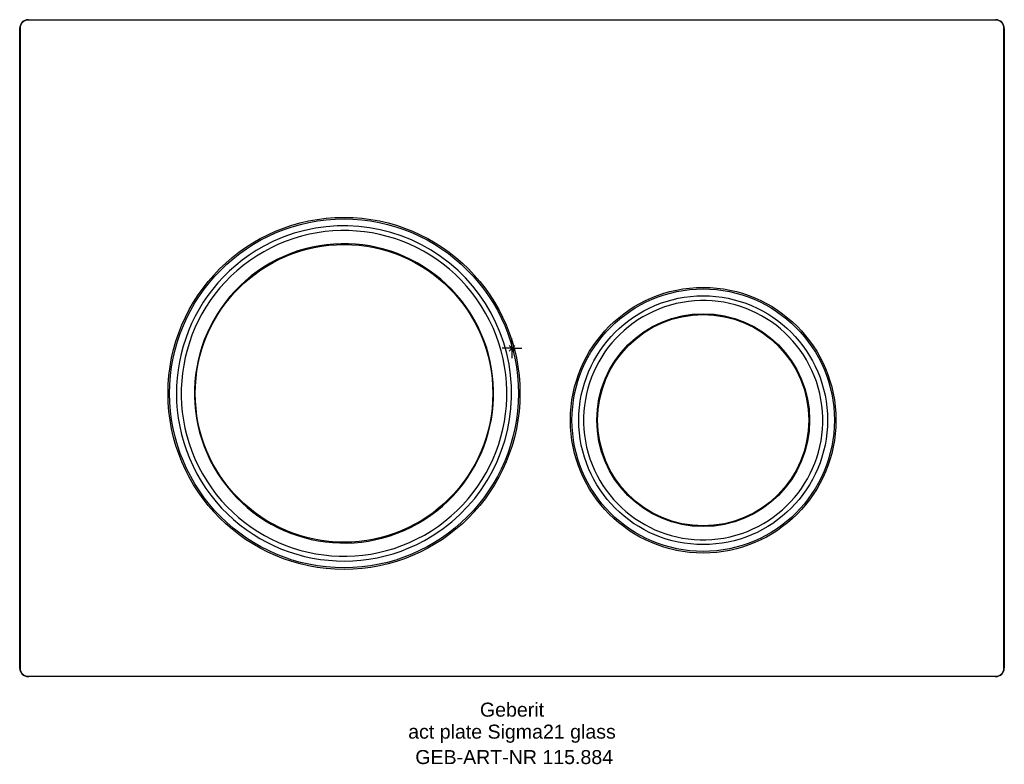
# Model space of a CAD drawing. Header units: millimetres. Extents: x -123 to 123, y -104 to 82.
import ezdxf
from ezdxf.enums import TextEntityAlignment as Align

# ---------------------------------------------------------------- set-up
doc = ezdxf.new("R2010")
doc.units = ezdxf.units.MM
doc.layers.get('0').update_dxf_attribs({"linetype": 'CONTINUOUS'})
for name, color, linetype, lineweight in [('Arbeitspunkt(DIN)', 7, 'CONTINUOUS', 25), ('GEB-ART-NR', 1, 'CONTINUOUS', 18), ('GEB-BEZUG', 2, 'CONTINUOUS', 25), ('GEB-TEXT', 5, 'CONTINUOUS', 18)]:
    doc.layers.add(name, color=color, linetype=linetype, lineweight=lineweight)
doc.layers.add('GEB-KONTUR-A', color=5, linetype='CONTINUOUS')
doc.styles.get("Standard").update_dxf_attribs({"font": 'arial.ttf'})

# ---------------------------------------------------------------- blocks, each defined once
blk = doc.blocks.new('Einfügepunkt')
at = {"layer": 'GEB-BEZUG'}
for p, q in [((-0.71, -0.71), (0.71, 0.71)), ((-0.71, 0.71), (0.71, -0.71))]:
    blk.add_line(p, q, dxfattribs=at)

msp = doc.modelspace()

# ---------------------------------------------------------------- linework, layer by layer
at = {"layer": 'Arbeitspunkt(DIN)', "ltscale": 5}
for q in [(0, 2.5), (-2.5, 0), (0, -2.5), (2.5, 0)]:
    msp.add_line((0, 0), q, dxfattribs=at)
at = {"layer": 'GEB-KONTUR-A', "ltscale": 5}
for p, q in [((121, 82), (-121, 82)), ((-120.93, 82.09), (120.92, 82.09)), ((-123.09, -79.93), (-123.09, 79.92)), ((-123, 80), (-123, -80)), ((123, -80), (123, 80)), ((123.09, 79.92), (123.09, -79.93)), ((-121, -82), (121, -82)), ((120.92, -82.09), (-120.93, -82.09))]:
    msp.add_line(p, q, dxfattribs=at)
for centre, radius in [((-42, -11.3), 44), ((-42, -11.3), 43.6), ((-42, -11.3), 37.2), ((47.8, -18), 33.2), ((47.8, -18), 32.8), ((47.8, -18), 31.1), ((47.8, -18), 26.6), ((47.8, -18), 26.4)]:
    msp.add_circle(centre, radius, dxfattribs=at)
for centre, radius, start, end in [((-120.93, 79.92), 2.17, 90, 180), ((-121, 80), 2, 90, 180), ((120.92, 79.92), 2.17, 360, 90), ((121, 80), 2, 360, 90), ((-42, -11.3), 41.9, 298.6479, 118.6479), ((-42, -11.3), 40.7, 299.5741, 119.5718), ((-42, -11.3), 41.9, 118.6479, 298.6479), ((-42, -11.3), 37.4, 299.5729, 119.5729), ((-42, -11.3), 40.7, 119.5743, 299.5716), ((-42, -11.3), 37.4, 119.5729, 299.5729), ((47.8, -18), 29.9, 102.9778, 282.9747), ((47.8, -18), 29.9, 282.9781, 102.9744), ((-120.93, -79.93), 2.17, 180, 270), ((-121, -80), 2, 180, 270), ((120.92, -79.93), 2.17, 270, 0), ((121, -80), 2, 270, 0)]:
    msp.add_arc(centre, radius, start, end, dxfattribs=at)

# ---------------------------------------------------------------- block references
at = {"ltscale": 5}
msp.add_blockref('Einfügepunkt', (0, 0), dxfattribs=at)

# ---------------------------------------------------------------- texts
at = {"layer": 'GEB-ART-NR'}
msp.add_text('GEB-ART-NR 115.884', height=3.5, dxfattribs=at).set_placement((0.55, -103.94), align=Align.CENTER)
at = {"layer": 'GEB-TEXT'}
for s, p in [('Geberit', (0, -92.09)), ('act plate Sigma21 glass', (0, -97.59))]:
    msp.add_text(s, height=3.5, dxfattribs=at).set_placement(p, align=Align.CENTER)

doc.saveas('drawing.dxf')
